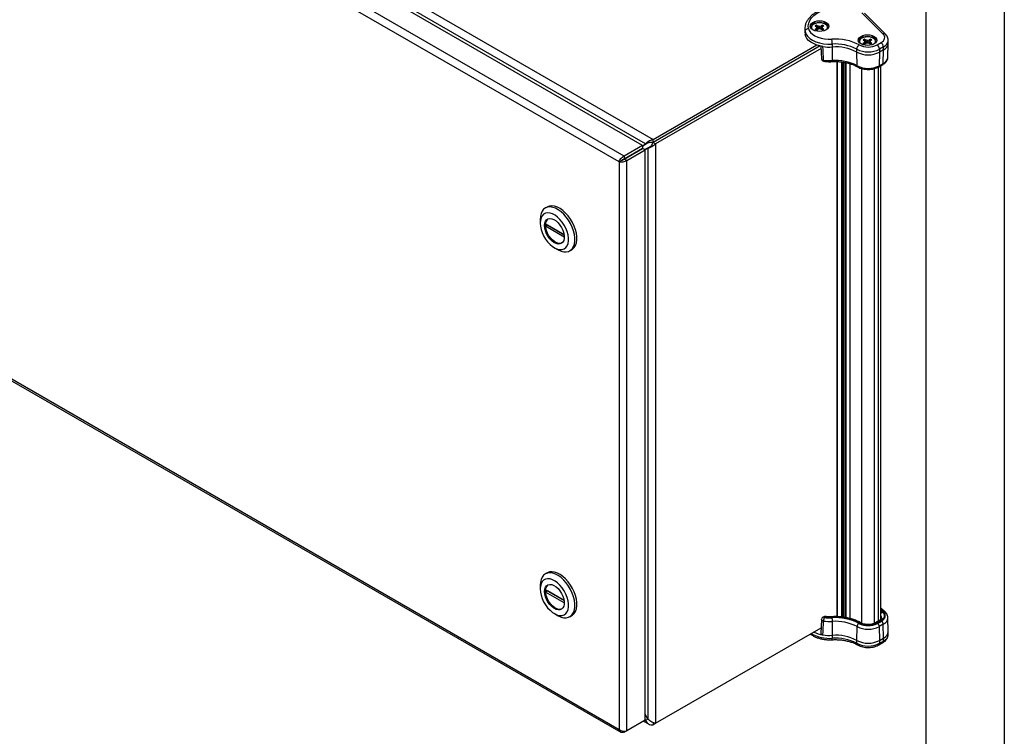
# Model space of a CAD drawing. Header units: millimetres. Extents: x 0 to 1816, y 0 to 1403.
# Tile 6 of 7: x 1298 to 1816, y 772 to 1150. Entities that reach past the tile are written whole.
import ezdxf

# ---------------------------------------------------------------- set-up
doc = ezdxf.new("R2010")
doc.units = ezdxf.units.MM
doc.header["$LTSCALE"] = 6.5
doc.layers.add('TEXT', color=140, linetype='Continuous', lineweight=25)

msp = doc.modelspace()

# ---------------------------------------------------------------- linework, layer by layer
at = {"color": 7, "linetype": 'Continuous'}
msp.add_line((1816.12, 1403.37), (1816.12, 0.02), dxfattribs=at)
for p, q in [((1300.46, 1277.55), (1631.31, 1086.55)), ((1625.75, 1083.35), (1299.07, 1271.93)), ((1627.36, 1084.15), (1300.36, 1272.93)), ((1616.1, 1077.78), (1289.42, 1266.36)), ((1613.4, 1074.65), (1288.07, 1262.46)), ((1752.29, 1142.07), (1741.22, 1153.14)), ((1753.6, 1141.87), (1742.53, 1152.94)), ((1716.56, 1146.29), (1717.31, 1145.85)), ((1716.56, 1144.52), (1717.31, 1144.95)), ((1718.23, 1144.52), (1716.92, 1146.54)), ((1717.63, 1145.4), (1717.31, 1145.85)), ((1717.31, 1144.95), (1717.63, 1145.4)), ((1717.37, 1144.2), (1717.31, 1144.95)), ((1717.36, 1146.75), (1718.11, 1146.32)), ((1717.76, 1144.29), (1717.63, 1145.4)), ((1718.06, 1145.55), (1718.11, 1146.32)), ((1718.11, 1146.32), (1718.89, 1146.13)), ((1718.89, 1146.13), (1719.68, 1146.32)), ((1718.89, 1144.92), (1718.89, 1146.13)), ((1720.42, 1146.75), (1719.68, 1146.32)), ((1719.72, 1145.55), (1719.68, 1146.32)), ((1720.02, 1144.29), (1720.15, 1145.4)), ((1720.48, 1145.85), (1720.15, 1145.4)), ((1720.15, 1145.4), (1720.48, 1144.95)), ((1720.41, 1144.2), (1720.48, 1144.95)), ((1721.22, 1146.29), (1720.48, 1145.85)), ((1721.22, 1144.52), (1720.48, 1144.95)), ((1711.12, 1144.66), (1711.12, 1143.14)), ((1711.12, 1144.66), (1711.12, 1144.35)), ((1711.12, 1144.35), (1711.26, 1143.31)), ((1711.12, 1143.14), (1711.26, 1141.79)), ((1711.26, 1143.31), (1711.26, 1141.79)), ((1717.36, 1144.06), (1718.11, 1144.49)), ((1718.89, 1144.67), (1718.11, 1144.49)), ((1719.68, 1144.49), (1718.89, 1144.67)), ((1720.42, 1144.06), (1719.68, 1144.49)), ((1720.39, 1144.08), (1720.86, 1144.26)), ((1631.31, 1086.55), (1717.4, 1136.25)), ((1719.19, 1135.72), (1631.31, 1084.99)), ((1719.18, 1135.72), (1631.31, 1084.99)), ((1719.67, 1135.69), (1719.95, 1128.99)), ((1725.54, 1135.17), (1725.52, 1128.04)), ((1725.54, 1136.69), (1725.54, 1135.17)), ((1741.84, 1138.89), (1742.59, 1138.46)), ((1741.84, 1137.13), (1742.59, 1137.56)), ((1743.51, 1137.12), (1742.2, 1139.15)), ((1742.91, 1138.01), (1742.59, 1138.46)), ((1742.59, 1137.56), (1742.91, 1138.01)), ((1742.65, 1136.81), (1742.59, 1137.56)), ((1742.64, 1139.36), (1743.39, 1138.93)), ((1742.64, 1136.66), (1743.39, 1137.1)), ((1743.04, 1136.9), (1742.91, 1138.01)), ((1743.34, 1138.16), (1743.39, 1138.93)), ((1743.39, 1138.93), (1744.17, 1138.74)), ((1744.17, 1137.28), (1743.39, 1137.1)), ((1744.17, 1138.74), (1744.95, 1138.93)), ((1744.17, 1137.52), (1744.17, 1138.74)), ((1744.95, 1137.1), (1744.17, 1137.28)), ((1745.7, 1139.36), (1744.95, 1138.93)), ((1745, 1138.16), (1744.95, 1138.93)), ((1745.7, 1136.66), (1744.95, 1137.1)), ((1745.3, 1136.9), (1745.43, 1138.01)), ((1745.76, 1138.46), (1745.43, 1138.01)), ((1745.43, 1138.01), (1745.76, 1137.56)), ((1745.67, 1136.69), (1746.14, 1136.87)), ((1745.69, 1136.81), (1745.76, 1137.56)), ((1746.5, 1138.89), (1745.76, 1138.46)), ((1746.5, 1137.13), (1745.76, 1137.56)), ((1749.16, 1136.28), (1751.24, 1137.48)), ((1752.55, 1135.2), (1750.47, 1134)), ((1752.55, 1133.69), (1752.55, 1135.2)), ((1754.87, 1129.85), (1755.03, 1137.08)), ((1755.03, 1137.14), (1755.03, 1138.65)), ((1719.73, 1134.47), (1632.66, 1084.21)), ((1738.52, 1132.49), (1738.52, 1134)), ((1738.63, 1125.33), (1738.52, 1132.49)), ((1750.47, 1132.49), (1750.36, 1125.33)), ((1750.47, 1134), (1750.47, 1132.49)), ((1752.55, 1133.69), (1750.47, 1132.49)), ((1752.44, 1126.53), (1752.55, 1133.69)), ((1706.42, 1128.35), (1706.42, 1128.35)), ((1728.18, 1127.48), (1728.18, 835.29)), ((1728.25, 835.29), (1728.25, 1127.47)), ((1730.38, 1127.31), (1730.38, 835.15)), ((1731.04, 1127.24), (1731.04, 835.09)), ((1731.69, 1127.13), (1731.69, 834.99)), ((1731.83, 834.97), (1731.83, 1127.1)), ((1732.52, 1126.98), (1732.52, 834.85)), ((1732.84, 834.8), (1732.84, 1126.93)), ((1734.84, 1126.42), (1734.84, 834.36)), ((1734.98, 834.33), (1734.98, 1126.39)), ((1749.86, 832.96), (1749.86, 1124.59)), ((1750.08, 1124.71), (1752.15, 1125.91)), ((1750.36, 1125.33), (1752.44, 1126.53)), ((1751.22, 833.93), (1751.22, 1125.37)), ((1741.22, 831.8), (1741.22, 1123.8)), ((1747.78, 831.81), (1747.78, 1123.8)), ((1625.75, 1083.35), (1616.1, 1077.78)), ((1625.75, 1083.04), (1628.34, 1084.7)), ((1625.75, 1083.12), (1627.36, 1084.15)), ((1625.75, 1083.35), (1625.75, 1081.79)), ((1628.16, 1084.62), (1627.36, 1084.15)), ((1631.31, 1084.99), (1631.31, 1086.55)), ((1632.66, 1084.21), (1631.31, 1084.99)), ((1632.66, 1084.21), (1632.66, 779.2)), ((1625.75, 1081.79), (1616.1, 1076.22)), ((1616.1, 1076.21), (1625.75, 1081.78)), ((1616.1, 1077.78), (1616.1, 1076.22)), ((1617.45, 1075.43), (1627.1, 1081)), ((1627.1, 1081), (1625.75, 1081.78)), ((1626.84, 1081.15), (1629.57, 1082.57)), ((1626.91, 1081.11), (1628.61, 1081.99)), ((1627.1, 780.8), (1627.1, 1081)), ((1628.61, 1081.99), (1629.41, 1082.45)), ((1628.61, 1081.99), (1628.61, 781.42)), ((1614.75, 1075.43), (1613.4, 1074.65)), ((1613.4, 1074.65), (1613.4, 776.01)), ((1617.45, 1075.43), (1616.1, 1076.21)), ((1617.45, 775.23), (1617.45, 1075.43)), ((1575.59, 1050.95), (1574.59, 1050.37)), ((1571.9, 1044.43), (1571.9, 1042.5)), ((1574.72, 1042.03), (1584.52, 1036.37)), ((1575.72, 1041.45), (1574.72, 1040.88)), ((1584.52, 1036.37), (1575.72, 1041.45)), ((1584.62, 1035.16), (1574.72, 1040.88)), ((1579.4, 1029.51), (1581.07, 1028.54)), ((1587.56, 1027.9), (1588.56, 1028.48)), ((1288.07, 963.82), (1613.4, 776.01)), ((1288.33, 962.7), (1614.33, 774.5)), ((1575.59, 858.36), (1574.59, 857.78)), ((1571.9, 851.84), (1571.9, 849.92)), ((1574.72, 849.44), (1584.52, 843.79)), ((1575.72, 848.87), (1574.72, 848.29)), ((1584.62, 842.58), (1574.72, 848.29)), ((1584.52, 843.79), (1575.72, 848.87)), ((1753.54, 837.64), (1751.22, 839.96)), ((1579.4, 836.92), (1581.07, 835.96)), ((1587.56, 835.31), (1588.56, 835.89)), ((1721.08, 835.22), (1720.65, 834.97)), ((1721.78, 835.15), (1721.34, 834.9)), ((1752.55, 837.79), (1751.22, 839.12)), ((1751.22, 838.52), (1752.1, 837.64)), ((1755.03, 827.52), (1754.87, 834.74)), ((1632.66, 779.2), (1719.78, 829.49)), ((1719.95, 833.83), (1719.65, 826.5)), ((1725.52, 832.8), (1725.54, 825.49)), ((1738.52, 822.81), (1738.63, 830.09)), ((1750.39, 833.26), (1748.31, 832.06)), ((1751.08, 833.19), (1749.01, 832)), ((1749.38, 831.78), (1751.46, 832.98)), ((1752.44, 831.29), (1750.36, 830.09)), ((1750.36, 830.09), (1750.47, 822.81)), ((1752.55, 824.01), (1752.44, 831.29)), ((1725.54, 825.49), (1725.54, 823.97)), ((1750.47, 822.81), (1752.55, 824.01)), ((1752.55, 822.49), (1752.55, 824.01)), ((1755.03, 825.94), (1755.03, 827.46)), ((1738.52, 821.29), (1738.52, 822.81)), ((1750.09, 820.44), (1752.17, 821.64)), ((1750.47, 822.81), (1750.47, 821.29)), ((1750.47, 821.29), (1752.55, 822.49)), ((1628.61, 781.42), (1627.1, 783.93)), ((1627.1, 780.8), (1617.45, 775.23)), ((1626.3, 780.34), (1628.91, 778.83)), ((1627.1, 781.15), (1627.36, 780.69)), ((1627.36, 780.69), (1627.1, 780.84)), ((1628.61, 781.42), (1627.36, 780.69)), ((1631.31, 779.56), (1631.31, 778.41)), ((1632.62, 779.17), (1631.31, 778.41)), ((1616.1, 774.45), (1617.32, 775.15)), ((1616.1, 774.45), (1616.1, 775.09))]:
    msp.add_line(p, q)
at = {"flags": 128}
for points in [[(1713.1, 1144.95), (1712.98, 1146.37), (1713.2, 1147.79), (1713.76, 1149.18), (1714.64, 1150.51), (1715.84, 1151.75), (1717.33, 1152.89), (1719.07, 1153.9), (1721.04, 1154.76), (1723.2, 1155.45), (1725.5, 1155.96), (1727.9, 1156.28), (1730.36, 1156.41), (1732.82, 1156.34)], [(1713.1, 1144.95), (1713.5, 1143.86), (1714.21, 1142.82), (1715.22, 1141.87), (1716.49, 1141.04), (1718, 1140.34), (1719.69, 1139.8), (1721.52, 1139.43), (1723.43, 1139.26), (1725.36, 1139.27)], [(1715.44, 1148.16), (1716.45, 1148.61), (1717.63, 1148.89), (1718.89, 1148.99), (1720.15, 1148.89), (1721.33, 1148.61), (1722.34, 1148.16), (1723.11, 1147.58), (1723.6, 1146.9), (1723.77, 1146.17), (1723.6, 1145.44), (1723.11, 1144.77), (1722.34, 1144.18), (1721.33, 1143.74), (1720.15, 1143.45), (1718.89, 1143.36), (1717.63, 1143.45), (1716.45, 1143.74), (1715.44, 1144.18), (1714.67, 1144.77), (1714.18, 1145.44), (1714.02, 1146.17), (1714.18, 1146.9), (1714.67, 1147.58), (1715.44, 1148.16)], [(1715.44, 1147.4), (1716.45, 1147.85), (1717.63, 1148.13), (1718.89, 1148.23), (1720.15, 1148.13), (1721.33, 1147.85), (1722.34, 1147.4), (1723.11, 1146.82), (1723.6, 1146.14), (1723.72, 1145.79)], [(1722.92, 1144.59), (1723.06, 1144.88), (1723.15, 1145.58), (1722.89, 1146.26), (1722.31, 1146.88), (1721.45, 1147.37), (1720.38, 1147.71), (1719.2, 1147.86), (1717.98, 1147.81), (1716.85, 1147.56), (1715.87, 1147.14)], [(1711.26, 1143.31), (1711.72, 1142.03), (1712.55, 1140.83), (1713.72, 1139.72), (1715.21, 1138.74), (1716.97, 1137.93), (1718.94, 1137.3), (1721.07, 1136.88), (1723.29, 1136.67), (1725.54, 1136.69)], [(1720.67, 1135.42), (1718.86, 1135.8), (1717.18, 1136.33), (1715.64, 1137), (1714.3, 1137.79), (1713.16, 1138.68), (1712.26, 1139.66), (1711.62, 1140.7), (1711.26, 1141.79)], [(1740.72, 1140.77), (1741.73, 1141.22), (1742.91, 1141.5), (1744.17, 1141.6), (1745.43, 1141.5), (1746.61, 1141.22), (1747.62, 1140.77), (1748.39, 1140.19), (1748.88, 1139.51), (1749.05, 1138.78), (1748.88, 1138.05), (1748.39, 1137.37), (1747.62, 1136.79), (1746.61, 1136.34), (1745.43, 1136.06), (1744.17, 1135.97), (1742.91, 1136.06), (1741.73, 1136.34), (1740.72, 1136.79), (1739.95, 1137.37), (1739.46, 1138.05), (1739.3, 1138.78), (1739.46, 1139.51), (1739.95, 1140.19), (1740.72, 1140.77)], [(1740.72, 1140.01), (1741.73, 1140.46), (1742.91, 1140.74), (1744.17, 1140.84), (1745.43, 1140.74), (1746.61, 1140.46), (1747.62, 1140.01), (1748.39, 1139.43), (1748.88, 1138.75), (1749, 1138.4)], [(1748.2, 1137.2), (1748.34, 1137.49), (1748.43, 1138.19), (1748.17, 1138.87), (1747.59, 1139.49), (1746.73, 1139.98), (1745.66, 1140.32), (1744.47, 1140.47), (1743.26, 1140.42), (1742.12, 1140.17), (1741.15, 1139.75)], [(1751.24, 1137.48), (1751.93, 1137.95), (1752.49, 1138.49), (1752.88, 1139.06), (1753.11, 1139.67), (1753.17, 1140.29), (1753.04, 1140.91), (1752.75, 1141.51), (1752.29, 1142.07)], [(1720.99, 1128.24), (1721, 1128.04), (1721.02, 1127.88), (1721.05, 1127.75), (1721.1, 1127.68), (1721.14, 1127.66)], [(1581.07, 1028.54), (1581.44, 1028.34), (1582.91, 1027.7), (1584.32, 1027.35), (1585.66, 1027.31), (1586.87, 1027.58), (1587.94, 1028.15), (1588.82, 1029), (1589.51, 1030.11), (1589.98, 1031.46), (1590.21, 1033), (1590.21, 1034.71), (1589.98, 1036.53), (1589.51, 1038.41), (1588.82, 1040.32), (1587.94, 1042.19), (1586.87, 1043.99), (1585.66, 1045.66), (1584.32, 1047.16), (1582.91, 1048.45), (1581.44, 1049.5), (1579.97, 1050.29), (1578.52, 1050.78), (1577.14, 1050.97), (1575.86, 1050.86), (1574.72, 1050.44), (1573.74, 1049.73), (1572.95, 1048.74), (1572.37, 1047.51), (1572.02, 1046.06), (1571.9, 1044.43), (1571.9, 1044.43)], [(1571.9, 1042.5), (1572.02, 1040.89), (1572.38, 1039.18), (1572.96, 1037.45), (1573.75, 1035.73), (1574.73, 1034.1), (1575.85, 1032.59), (1577.09, 1031.27), (1578.4, 1030.16), (1579.74, 1029.32), (1581.07, 1028.76), (1582.35, 1028.5), (1583.54, 1028.55), (1584.59, 1028.91), (1585.48, 1029.57), (1586.17, 1030.51), (1586.64, 1031.69), (1586.88, 1033.08), (1586.88, 1034.63), (1586.64, 1036.3), (1586.17, 1038.03), (1585.48, 1039.76), (1584.59, 1041.44), (1583.54, 1043.02), (1582.35, 1044.44), (1581.07, 1045.66), (1579.74, 1046.63), (1578.4, 1047.34), (1577.09, 1047.75), (1575.85, 1047.86), (1574.73, 1047.65), (1573.75, 1047.14), (1572.96, 1046.34), (1572.38, 1045.27), (1572.02, 1043.98), (1571.9, 1042.5)], [(1588.56, 1028.48), (1588.94, 1028.72), (1589.83, 1029.57), (1590.51, 1030.69), (1590.98, 1032.04), (1591.22, 1033.58), (1591.22, 1035.29), (1590.98, 1037.1), (1590.51, 1038.99), (1589.83, 1040.9), (1588.94, 1042.77), (1587.87, 1044.57), (1586.66, 1046.24), (1585.33, 1047.74), (1583.91, 1049.03), (1582.44, 1050.08), (1580.97, 1050.86), (1579.52, 1051.36), (1578.14, 1051.55), (1576.86, 1051.44), (1575.72, 1051.02), (1575.59, 1050.95)], [(1574.19, 1041.18), (1574.31, 1042.4), (1574.67, 1043.43), (1575.26, 1044.21), (1576.03, 1044.71), (1576.96, 1044.9), (1578.01, 1044.77), (1579.12, 1044.34), (1580.25, 1043.62), (1581.33, 1042.65), (1582.33, 1041.46), (1583.19, 1040.13), (1583.87, 1038.7), (1584.34, 1037.24), (1584.59, 1035.83), (1584.59, 1034.53), (1584.34, 1033.4), (1583.87, 1032.49), (1583.19, 1031.85), (1582.33, 1031.5), (1581.33, 1031.47), (1580.25, 1031.75), (1579.12, 1032.32), (1578.01, 1033.18), (1576.96, 1034.26), (1576.03, 1035.53), (1575.26, 1036.92), (1574.67, 1038.37), (1574.31, 1039.82), (1574.19, 1041.18)], [(1583.33, 1031.95), (1582.83, 1031.79), (1581.83, 1031.76), (1580.75, 1032.03), (1579.62, 1032.61), (1578.51, 1033.47), (1577.46, 1034.55), (1576.53, 1035.82), (1575.76, 1037.21), (1575.17, 1038.66), (1574.81, 1040.1), (1574.69, 1041.47)], [(1581.07, 835.96), (1581.44, 835.75), (1582.91, 835.11), (1584.32, 834.77), (1585.66, 834.73), (1586.87, 834.99), (1587.94, 835.56), (1588.82, 836.41), (1589.51, 837.52), (1589.98, 838.87), (1590.21, 840.42), (1590.21, 842.12), (1589.98, 843.94), (1589.51, 845.83), (1588.82, 847.73), (1587.94, 849.61), (1586.87, 851.4), (1585.66, 853.07), (1584.32, 854.57), (1582.91, 855.87), (1581.44, 856.92), (1579.97, 857.7), (1578.52, 858.19), (1577.14, 858.39), (1575.86, 858.27), (1574.72, 857.85), (1573.74, 857.14), (1572.95, 856.16), (1572.37, 854.92), (1572.02, 853.47), (1571.9, 851.84), (1571.9, 851.84)], [(1571.9, 849.92), (1572.02, 848.3), (1572.38, 846.6), (1572.96, 844.86), (1573.75, 843.14), (1574.73, 841.51), (1575.85, 840.01), (1577.09, 838.68), (1578.4, 837.58), (1579.74, 836.73), (1581.07, 836.17), (1582.35, 835.91), (1583.54, 835.96), (1584.59, 836.33), (1585.48, 836.98), (1586.17, 837.92), (1586.64, 839.1), (1586.88, 840.49), (1586.88, 842.05), (1586.64, 843.71), (1586.17, 845.44), (1585.48, 847.17), (1584.59, 848.85), (1583.54, 850.43), (1582.35, 851.85), (1581.07, 853.07), (1579.74, 854.05), (1578.4, 854.75), (1577.09, 855.17), (1575.85, 855.27), (1574.73, 855.06), (1573.75, 854.55), (1572.96, 853.75), (1572.38, 852.69), (1572.02, 851.39), (1571.9, 849.92)], [(1588.56, 835.89), (1588.94, 836.14), (1589.83, 836.99), (1590.51, 838.1), (1590.98, 839.45), (1591.22, 840.99), (1591.22, 842.7), (1590.98, 844.52), (1590.51, 846.4), (1589.83, 848.31), (1588.94, 850.18), (1587.87, 851.98), (1586.66, 853.65), (1585.33, 855.15), (1583.91, 856.44), (1582.44, 857.49), (1580.97, 858.28), (1579.52, 858.77), (1578.14, 858.96), (1576.86, 858.85), (1575.72, 858.43), (1575.59, 858.36)], [(1574.19, 848.59), (1574.31, 849.82), (1574.67, 850.84), (1575.26, 851.62), (1576.03, 852.12), (1576.96, 852.31), (1578.01, 852.19), (1579.12, 851.76), (1580.25, 851.04), (1581.33, 850.06), (1582.33, 848.88), (1583.19, 847.54), (1583.87, 846.11), (1584.34, 844.65), (1584.59, 843.24), (1584.59, 841.94), (1584.34, 840.81), (1583.87, 839.9), (1583.19, 839.26), (1582.33, 838.91), (1581.33, 838.88), (1580.25, 839.16), (1579.12, 839.74), (1578.01, 840.59), (1576.96, 841.68), (1576.03, 842.94), (1575.26, 844.34), (1574.67, 845.79), (1574.31, 847.23), (1574.19, 848.59)], [(1583.33, 839.36), (1582.83, 839.2), (1581.83, 839.17), (1580.75, 839.45), (1579.62, 840.03), (1578.51, 840.88), (1577.46, 841.96), (1576.53, 843.23), (1575.76, 844.63), (1575.17, 846.08), (1574.81, 847.52), (1574.69, 848.88)], [(1721.96, 835.4), (1721.95, 835.4), (1721.9, 835.37), (1721.84, 835.28), (1721.78, 835.15)], [(1752.1, 837.64), (1752.54, 837.09), (1752.83, 836.52), (1752.95, 835.92), (1752.9, 835.32), (1752.68, 834.73), (1752.29, 834.17), (1751.76, 833.65), (1751.08, 833.19)], [(1751.46, 832.98), (1752.19, 833.48), (1752.77, 834.03), (1753.18, 834.64), (1753.42, 835.28), (1753.47, 835.93), (1753.35, 836.57), (1753.04, 837.2), (1752.55, 837.79)]]:
    msp.add_lwpolyline(points, dxfattribs=at)
for centre, radius, start, end in [((1716.56, 1145.04), 2.61, 115.35, 163.3384), ((1716.49, 1145.42), 1.83, 109.8295, 207.0042), ((1718.03, 1144.6), 2.24, 119.6976, 130.9918), ((1718.43, 1143.91), 3.04, 110.5617, 119.7763), ((1719.54, 1144.29), 2.62, 49.827, 70.1784), ((1718.25, 1146.52), 2.62, 229.827, 250.1784), ((1719.36, 1146.9), 3.04, 290.5617, 299.7763), ((1719.75, 1146.21), 2.24, 299.6976, 310.9918), ((1741.84, 1137.65), 2.61, 115.35, 163.3384), ((1741.77, 1138.03), 1.83, 109.8295, 207.0042), ((1752.78, 1140.9), 1.27, 49.6938, 112.7198), ((1724.26, 1157.48), 22.34, 260.7518, 273.2943), ((1727.41, 1112.66), 26.69, 62.2464, 94.4116), ((1727.38, 1112.83), 23.93, 62.2474, 94.4115), ((1727.38, 1111.31), 23.93, 62.2474, 94.4115), ((1744.5, 1145.28), 10.13, 242.6121, 297.3901), ((1743.31, 1137.21), 2.24, 119.6976, 130.9918), ((1743.53, 1139.13), 2.62, 229.827, 250.1784), ((1743.71, 1136.51), 3.04, 110.5617, 119.7763), ((1744.81, 1136.9), 2.62, 49.827, 70.1784), ((1744.64, 1139.51), 3.04, 290.5617, 299.7763), ((1745.03, 1138.82), 2.24, 299.6976, 310.9918), ((1747.62, 1133.87), 2.85, 2.6055, 57.3945), ((1749.7, 1135.07), 2.85, 2.6055, 57.3945), ((1750.86, 1139.03), 4.18, 293.8277, 354.9905), ((1750.86, 1137.51), 4.18, 293.8417, 354.8382), ((1744.5, 1145.54), 12.99, 242.6097, 297.3903), ((1744.5, 1144.02), 12.99, 242.6097, 297.3903), ((1750.67, 1130.37), 4.23, 294.7503, 352.9855), ((1721.34, 1129.04), 1.39, 182.3339, 261.4428), ((1724.26, 1150.14), 22.14, 261.5234, 273.2833), ((1727.38, 1103.95), 24.16, 62.2474, 94.4115), ((1744.5, 1136.65), 12.75, 242.6097, 297.3903), ((1749.68, 1125.27), 0.69, 305.3745, 4.6064), ((1751.75, 1126.47), 0.69, 305.3585, 4.6077), ((1578.43, 1041.84), 3.76, 130.7903, 185.6391), ((1581.63, 1041.45), 6.94, 175.2237, 184.7763), ((1578.43, 849.25), 3.76, 130.7903, 185.6391), ((1581.63, 848.87), 6.94, 175.2237, 184.7763), ((1721.34, 833.77), 1.39, 119.9973, 177.6057), ((1720.94, 834.35), 0.688, 53.7667, 114.9229), ((1726.44, 832.98), 5.45, 159.3072, 179.6951), ((1721.78, 834.02), 1.39, 82.4161, 119.9973), ((1721.38, 834.62), 0.669, 52.8179, 115.8716), ((1724.26, 854.44), 19.76, 261.5234, 273.2833), ((1724.26, 853.9), 18.91, 262.4739, 273.2723), ((1727.41, 808.09), 27.01, 62.2465, 94.4116), ((1727.41, 808.57), 26.23, 62.2464, 94.4116), ((1752.73, 835.87), 1.87, 109.5726, 143.4907), ((1749.68, 834.65), 1.88, 1.0791, 35.0458), ((1750.8, 835.03), 4.08, 293.7427, 355.9258), ((1752.92, 836.91), 0.954, 49.72, 112.6763), ((1724.26, 854.91), 22.14, 261.5234, 273.2833), ((1727.38, 808.71), 24.16, 62.2474, 94.4115), ((1744.5, 841.42), 12.75, 242.6097, 297.3903), ((1744.5, 841.2), 10.61, 242.612, 297.3901), ((1744.5, 840.7), 9.8, 242.6121, 297.3901), ((1748.6, 831.46), 0.668, 52.788, 116.1718), ((1748.22, 829.97), 2.15, 3.2297, 57.3477), ((1750.68, 832.64), 0.688, 53.7667, 114.9229), ((1750.3, 831.17), 2.15, 3.2297, 57.3477), ((1723.92, 842.55), 18.65, 239.7213, 274.9934), ((1723.38, 843.23), 17.69, 244.7924, 261.1628), ((1724.26, 847.8), 22.34, 260.7518, 273.2943), ((1727.38, 801.63), 23.93, 62.2474, 94.4115), ((1727.38, 800.11), 23.93, 62.2474, 94.4115), ((1750.78, 827.88), 4.26, 294.58, 355.0504), ((1750.76, 826.39), 4.29, 294.6648, 354.0151), ((1744.5, 834.34), 12.99, 242.6097, 297.3903), ((1744.5, 832.82), 12.99, 242.6097, 297.3903), ((1749.54, 821.2), 0.935, 305.7807, 5.6132), ((1751.67, 822.38), 0.891, 304.0566, 7.2556)]:
    msp.add_arc(centre, radius, start, end)
for points, knots in [([(1732.95, 1156.67), (1732.53, 1156.7), (1731.32, 1156.77), (1729.29, 1156.75), (1726.91, 1156.56), (1724.58, 1156.19), (1722.35, 1155.65), (1720.23, 1154.95), (1718.25, 1154.09), (1716.46, 1153.08), (1714.88, 1151.92), (1713.54, 1150.63), (1712.46, 1149.22), (1711.68, 1147.74), (1711.24, 1146.21), (1711.07, 1145.05), (1711.14, 1144.42), (1711.15, 1144.29)], [0, 0, 0, 0, 0.038633, 0.111431, 0.184289, 0.257225, 0.330305, 0.403596, 0.477154, 0.551001, 0.625087, 0.699117, 0.772555, 0.844715, 0.915078, 0.983695, 1, 1, 1, 1]), ([(1711.26, 1143.31), (1711.26, 1143.51), (1711.3, 1143.71), (1711.49, 1144.09), (1711.63, 1144.26), (1711.97, 1144.57), (1712.17, 1144.7), (1712.62, 1144.88), (1712.86, 1144.93), (1713.1, 1144.95)], [0, 0, 0, 0, 0.25, 0.25, 0.5, 0.5, 0.75, 0.75, 1, 1, 1, 1]), ([(1718.06, 1145.55), (1717.96, 1145.73), (1717.72, 1146.13), (1717.49, 1146.53), (1717.36, 1146.75)], [0, 0, 0, 0, 0.440934, 1, 1, 1, 1]), ([(1718.89, 1144.92), (1718.86, 1144.94), (1718.79, 1144.98), (1718.68, 1145.05), (1718.57, 1145.13), (1718.43, 1145.23), (1718.26, 1145.38), (1718.13, 1145.49), (1718.06, 1145.55)], [0, 0, 0, 0, 0.113882, 0.234464, 0.36297, 0.500299, 0.734572, 1, 1, 1, 1]), ([(1719.72, 1145.55), (1719.65, 1145.49), (1719.52, 1145.38), (1719.34, 1145.22), (1719.18, 1145.1), (1719.03, 1145), (1718.94, 1144.94), (1718.89, 1144.92)], [0, 0, 0, 0, 0.265421, 0.499719, 0.680813, 0.846737, 1, 1, 1, 1]), ([(1719.72, 1145.55), (1719.82, 1145.73), (1720.06, 1146.13), (1720.29, 1146.52), (1720.42, 1146.75)], [0, 0, 0, 0, 0.4400433, 1, 1, 1, 1]), ([(1717.37, 1144.2), (1717.25, 1144.24), (1716.98, 1144.35), (1716.71, 1144.46), (1716.56, 1144.52)], [0, 0, 0, 0, 0.440934, 1, 1, 1, 1]), ([(1720.41, 1144.2), (1720.53, 1144.24), (1720.8, 1144.35), (1721.07, 1144.46), (1721.22, 1144.52)], [0, 0, 0, 0, 0.440043, 1, 1, 1, 1]), ([(1755.02, 1138.66), (1755.02, 1138.68), (1755.07, 1139.06), (1754.89, 1139.81), (1754.47, 1140.83), (1753.97, 1141.49), (1753.65, 1141.82), (1753.6, 1141.87)], [0, 0, 0, 0, 0.014974, 0.322059, 0.624188, 0.942099, 1, 1, 1, 1]), ([(1725.54, 1136.69), (1725.54, 1136.88), (1725.54, 1137.11), (1725.52, 1137.58), (1725.5, 1137.83), (1725.47, 1138.31), (1725.45, 1138.54), (1725.41, 1138.95), (1725.38, 1139.13), (1725.36, 1139.27)], [0, 0, 0, 0, 0.25, 0.25, 0.5, 0.5, 0.75, 0.75, 1, 1, 1, 1]), ([(1738.52, 1134), (1738.52, 1134.2), (1738.56, 1134.42), (1738.69, 1134.86), (1738.79, 1135.09), (1739.03, 1135.51), (1739.18, 1135.71), (1739.49, 1136.04), (1739.67, 1136.18), (1739.84, 1136.28)], [0, 0, 0, 0, 0.25, 0.25, 0.5, 0.5, 0.75, 0.75, 1, 1, 1, 1]), ([(1742.65, 1136.81), (1742.53, 1136.85), (1742.26, 1136.96), (1741.99, 1137.07), (1741.84, 1137.13)], [0, 0, 0, 0, 0.440934, 1, 1, 1, 1]), ([(1743.34, 1138.16), (1743.24, 1138.34), (1743, 1138.74), (1742.77, 1139.13), (1742.64, 1139.36)], [0, 0, 0, 0, 0.440934, 1, 1, 1, 1]), ([(1744.17, 1137.52), (1744.14, 1137.54), (1744.07, 1137.59), (1743.96, 1137.66), (1743.85, 1137.74), (1743.71, 1137.84), (1743.54, 1137.98), (1743.41, 1138.1), (1743.34, 1138.16)], [0, 0, 0, 0, 0.113882, 0.234464, 0.36297, 0.500299, 0.734572, 1, 1, 1, 1]), ([(1745, 1138.16), (1744.93, 1138.1), (1744.8, 1137.98), (1744.62, 1137.83), (1744.45, 1137.71), (1744.31, 1137.61), (1744.22, 1137.55), (1744.17, 1137.52)], [0, 0, 0, 0, 0.265421, 0.499719, 0.680813, 0.846737, 1, 1, 1, 1]), ([(1745, 1138.16), (1745.1, 1138.34), (1745.34, 1138.73), (1745.57, 1139.13), (1745.7, 1139.36)], [0, 0, 0, 0, 0.4400433, 1, 1, 1, 1]), ([(1745.69, 1136.81), (1745.81, 1136.85), (1746.08, 1136.96), (1746.35, 1137.07), (1746.5, 1137.13)], [0, 0, 0, 0, 0.440043, 1, 1, 1, 1]), ([(1752.15, 1125.91), (1752.36, 1126.04), (1752.96, 1126.41), (1753.75, 1127.11), (1754.4, 1128.03), (1754.79, 1128.94), (1754.83, 1129.55), (1754.84, 1129.83)], [0, 0, 0, 0, 0.135435, 0.389309, 0.61167, 0.824375, 1, 1, 1, 1]), ([(1719.96, 1128.99), (1719.97, 1128.92), (1719.98, 1128.77), (1720.14, 1128.58), (1720.39, 1128.41), (1720.68, 1128.29), (1720.89, 1128.26), (1720.99, 1128.24)], [0, 0, 0, 0, 0.190505, 0.412137, 0.625014, 0.82229, 1, 1, 1, 1]), ([(1721.14, 1127.66), (1721.47, 1127.62), (1722.44, 1127.49), (1723.9, 1127.41), (1725.01, 1127.45), (1725.47, 1127.47)], [0, 0, 0, 0, 0.236947, 0.683001, 1, 1, 1, 1]), ([(1725.47, 1127.49), (1725.47, 1127.48), (1725.49, 1127.47), (1725.52, 1127.64), (1725.52, 1127.9), (1725.52, 1128.04)], [0, 0, 0, 0, 0.16705, 0.583525, 1, 1, 1, 1]), ([(1725.47, 1127.47), (1725.85, 1127.48), (1726.95, 1127.53), (1728.8, 1127.49), (1730.96, 1127.28), (1733.05, 1126.92), (1735.03, 1126.4), (1736.86, 1125.75), (1738.15, 1125.15), (1738.82, 1124.77), (1738.98, 1124.68)], [0, 0, 0, 0, 0.076356, 0.222808, 0.369284, 0.515572, 0.661553, 0.807113, 0.952166, 1, 1, 1, 1]), ([(1738.92, 1124.71), (1738.84, 1124.78), (1738.68, 1124.91), (1738.65, 1125.19), (1738.63, 1125.33)], [0, 0, 0, 0, 0.495148, 1, 1, 1, 1]), ([(1738.87, 1124.74), (1739.08, 1124.62), (1739.7, 1124.28), (1740.85, 1123.85), (1742.32, 1123.51), (1743.87, 1123.34), (1745.44, 1123.36), (1746.98, 1123.56), (1748.43, 1123.94), (1749.45, 1124.36), (1749.96, 1124.65), (1750.08, 1124.71)], [0, 0, 0, 0, 0.069353, 0.197365, 0.324957, 0.452089, 0.579035, 0.70625, 0.834124, 0.963214, 1, 1, 1, 1]), ([(1627.36, 1084.15), (1627.52, 1084.37), (1627.73, 1084.61), (1628.25, 1085.11), (1628.56, 1085.36), (1629.26, 1085.83), (1629.65, 1086.04), (1630.46, 1086.37), (1630.88, 1086.49), (1631.31, 1086.55)], [0, 0, 0, 0, 0.25, 0.25, 0.5, 0.5, 0.75, 0.75, 1, 1, 1, 1]), ([(1628.16, 1084.62), (1628.34, 1084.71), (1628.67, 1084.89), (1629.05, 1084.95), (1629.23, 1084.98)], [0, 0, 0, 0, 0.538844, 1, 1, 1, 1]), ([(1632.66, 1084.21), (1632.39, 1083.87), (1632.08, 1083.56), (1631.38, 1083.03), (1631.01, 1082.8), (1630.26, 1082.43), (1629.88, 1082.29), (1629.19, 1082.08), (1628.87, 1082.02), (1628.61, 1081.99)], [0, 0, 0, 0, 0.25, 0.25, 0.5, 0.5, 0.75, 0.75, 1, 1, 1, 1]), ([(1629.24, 1084.98), (1629.53, 1085.02), (1629.86, 1085.05), (1630.56, 1085.07), (1630.93, 1085.06), (1631.31, 1084.99)], [0, 0, 0, 0, 0.5, 0.5, 1, 1, 1, 1]), ([(1630.26, 1083.2), (1630.15, 1083.06), (1629.9, 1082.76), (1629.58, 1082.56), (1629.41, 1082.45)], [0, 0, 0, 0, 0.461015, 1, 1, 1, 1]), ([(1631.31, 1084.99), (1631.18, 1084.64), (1631, 1084.3), (1630.64, 1083.71), (1630.44, 1083.44), (1630.27, 1083.2)], [0, 0, 0, 0, 0.5, 0.5, 1, 1, 1, 1]), ([(1613.4, 1074.65), (1613.46, 1074.93), (1613.57, 1075.23), (1613.88, 1075.85), (1614.09, 1076.16), (1614.58, 1076.75), (1614.86, 1077.02), (1615.46, 1077.47), (1615.78, 1077.65), (1616.1, 1077.78)], [0, 0, 0, 0, 0.25, 0.25, 0.5, 0.5, 0.75, 0.75, 1, 1, 1, 1]), ([(1617.45, 1075.43), (1617.19, 1075.21), (1616.87, 1075.03), (1616.18, 1074.73), (1615.8, 1074.62), (1615.05, 1074.49), (1614.68, 1074.47), (1613.98, 1074.51), (1613.67, 1074.57), (1613.4, 1074.65)], [0, 0, 0, 0, 0.25, 0.25, 0.5, 0.5, 0.75, 0.75, 1, 1, 1, 1]), ([(1614.75, 1075.43), (1614.81, 1075.5), (1614.88, 1075.58), (1615.06, 1075.75), (1615.17, 1075.83), (1615.41, 1075.98), (1615.54, 1076.05), (1615.81, 1076.16), (1615.96, 1076.2), (1616.1, 1076.22)], [0, 0, 0, 0, 0.25, 0.25, 0.5, 0.5, 0.75, 0.75, 1, 1, 1, 1]), ([(1616.1, 1076.21), (1616.01, 1076.1), (1615.91, 1075.99), (1615.68, 1075.81), (1615.55, 1075.73), (1615.3, 1075.6), (1615.18, 1075.55), (1614.95, 1075.47), (1614.84, 1075.45), (1614.75, 1075.43)], [0, 0, 0, 0, 0.25, 0.25, 0.5, 0.5, 0.75, 0.75, 1, 1, 1, 1]), ([(1725.26, 835.28), (1724.97, 835.26), (1724.12, 835.23), (1723.01, 835.27), (1722.21, 835.37), (1721.96, 835.4)], [0, 0, 0, 0, 0.26354, 0.771787, 1, 1, 1, 1]), ([(1740.76, 832.02), (1740.45, 832.2), (1739.54, 832.7), (1737.9, 833.43), (1735.81, 834.15), (1733.59, 834.7), (1731.27, 835.09), (1728.9, 835.31), (1726.88, 835.35), (1725.67, 835.29), (1725.26, 835.28)], [0, 0, 0, 0, 0.075509, 0.217795, 0.359909, 0.501792, 0.643457, 0.784962, 0.926391, 1, 1, 1, 1]), ([(1725.26, 835.25), (1725.27, 835.25), (1725.29, 835.27), (1725.32, 835.12), (1725.34, 835.02)], [0, 0, 0, 0, 0.3715087, 1, 1, 1, 1]), ([(1725.39, 834.72), (1725.41, 834.62), (1725.42, 834.48), (1725.46, 834.18), (1725.47, 834.01), (1725.5, 833.66), (1725.51, 833.47), (1725.52, 833.12), (1725.52, 832.95), (1725.52, 832.8)], [0, 0, 0, 0, 0.25, 0.25, 0.5, 0.5, 0.75, 0.75, 1, 1, 1, 1]), ([(1751.55, 834.66), (1751.55, 834.64), (1751.57, 834.52), (1751.49, 834.29), (1751.2, 833.85), (1750.78, 833.5), (1750.46, 833.31), (1750.39, 833.26)], [0, 0, 0, 0, 0.057004, 0.363323, 0.6316, 0.919231, 1, 1, 1, 1]), ([(1754.86, 834.74), (1754.86, 834.76), (1754.91, 835.13), (1754.71, 835.84), (1754.28, 836.81), (1753.79, 837.36), (1753.54, 837.64)], [0, 0, 0, 0, 0.020699, 0.346204, 0.668735, 1, 1, 1, 1]), ([(1720.99, 833.01), (1720.89, 833.03), (1720.68, 833.08), (1720.39, 833.2), (1720.14, 833.38), (1719.99, 833.59), (1719.93, 833.75), (1719.95, 833.82), (1719.95, 833.82)], [0, 0, 0, 0, 0.17196, 0.362852, 0.568841, 0.783302, 0.997763, 1, 1, 1, 1]), ([(1739.62, 831.78), (1739.49, 831.71), (1739.36, 831.6), (1739.13, 831.36), (1739.02, 831.21), (1738.84, 830.9), (1738.76, 830.73), (1738.66, 830.41), (1738.64, 830.24), (1738.63, 830.09)], [0, 0, 0, 0, 0.25, 0.25, 0.5, 0.5, 0.75, 0.75, 1, 1, 1, 1]), ([(1739.99, 832), (1740.12, 832.05), (1740.36, 832.15), (1740.61, 832.15), (1740.68, 832.06), (1740.68, 832.06)], [0, 0, 0, 0, 0.495261, 0.990523, 1, 1, 1, 1]), ([(1748.31, 832.06), (1748.17, 831.99), (1747.78, 831.78), (1746.95, 831.48), (1745.83, 831.24), (1744.63, 831.15), (1743.4, 831.21), (1742.25, 831.42), (1741.32, 831.73), (1740.85, 831.98), (1740.65, 832.08)], [0, 0, 0, 0, 0.070167, 0.205849, 0.343386, 0.48247, 0.622241, 0.761592, 0.899348, 1, 1, 1, 1]), ([(1714.07, 826.19), (1714.47, 825.9), (1715.31, 825.29), (1716.83, 824.54), (1718.54, 823.93), (1720.38, 823.48), (1722.3, 823.21), (1724.01, 823.13), (1725.06, 823.17), (1725.46, 823.19)], [0, 0, 0, 0, 0.141095, 0.294189, 0.447838, 0.601093, 0.753867, 0.906341, 1, 1, 1, 1]), ([(1719.65, 826.54), (1719.65, 826.54), (1719.63, 826.46), (1719.69, 826.31), (1719.83, 826.1), (1720.07, 825.94), (1720.35, 825.81), (1720.56, 825.77), (1720.67, 825.74)], [0, 0, 0, 0, 0.003256, 0.213772, 0.424597, 0.635112, 0.817634, 1, 1, 1, 1]), ([(1725.46, 823.22), (1725.47, 823.21), (1725.5, 823.19), (1725.53, 823.44), (1725.54, 823.79), (1725.54, 823.97)], [0, 0, 0, 0, 0.1739505, 0.5869753, 1, 1, 1, 1]), ([(1752.17, 821.64), (1752.38, 821.78), (1753.01, 822.16), (1753.82, 822.89), (1754.51, 823.85), (1754.94, 824.85), (1754.99, 825.55), (1755.01, 825.89)], [0, 0, 0, 0, 0.134757, 0.384405, 0.597826, 0.801584, 1, 1, 1, 1]), ([(1725.46, 823.19), (1725.84, 823.2), (1726.94, 823.25), (1728.78, 823.21), (1730.93, 823.01), (1733.01, 822.65), (1734.98, 822.14), (1736.8, 821.5), (1738.11, 820.9), (1738.78, 820.51), (1738.97, 820.41)], [0, 0, 0, 0, 0.075763, 0.221403, 0.367055, 0.512463, 0.657473, 0.801934, 0.945732, 1, 1, 1, 1]), ([(1738.91, 820.44), (1738.8, 820.54), (1738.58, 820.72), (1738.54, 821.1), (1738.52, 821.29)], [0, 0, 0, 0, 0.4985578, 1, 1, 1, 1]), ([(1738.85, 820.47), (1739.08, 820.35), (1739.71, 820), (1740.89, 819.56), (1742.38, 819.22), (1743.95, 819.06), (1745.53, 819.09), (1747.09, 819.3), (1748.53, 819.7), (1749.51, 820.12), (1749.99, 820.39), (1750.09, 820.44)], [0, 0, 0, 0, 0.07136, 0.200892, 0.329983, 0.458568, 0.586976, 0.71581, 0.845624, 0.969579, 1, 1, 1, 1]), ([(1627.36, 780.69), (1627.52, 780.3), (1627.73, 779.93), (1628.25, 779.29), (1628.56, 779.03), (1629.26, 778.63), (1629.65, 778.49), (1630.46, 778.35), (1630.88, 778.35), (1631.31, 778.41)], [0, 0, 0, 0, 0.25, 0.25, 0.5, 0.5, 0.75, 0.75, 1, 1, 1, 1]), ([(1632.66, 779.2), (1632.39, 779.23), (1632.08, 779.29), (1631.38, 779.49), (1631.01, 779.64), (1630.26, 780.01), (1629.88, 780.23), (1629.19, 780.77), (1628.87, 781.08), (1628.61, 781.42)], [0, 0, 0, 0, 0.25, 0.25, 0.5, 0.5, 0.75, 0.75, 1, 1, 1, 1]), ([(1613.4, 776.01), (1613.67, 775.79), (1613.98, 775.6), (1614.68, 775.31), (1615.05, 775.2), (1615.8, 775.07), (1616.18, 775.05), (1616.87, 775.09), (1617.19, 775.14), (1617.45, 775.23)], [0, 0, 0, 0, 0.25, 0.25, 0.5, 0.5, 0.75, 0.75, 1, 1, 1, 1]), ([(1616.1, 774.45), (1615.78, 774.33), (1615.46, 774.27), (1614.86, 774.29), (1614.58, 774.36), (1614.09, 774.64), (1613.88, 774.85), (1613.57, 775.36), (1613.46, 775.67), (1613.4, 776.01)], [0, 0, 0, 0, 0.25, 0.25, 0.5, 0.5, 0.75, 0.75, 1, 1, 1, 1])]:
    msp.add_open_spline(points, degree=3, knots=knots)
for points in [[(1720.99, 1128.24), (1720.88, 1130.6), (1720.77, 1133), (1720.67, 1135.42)], [(1720.67, 825.74), (1720.77, 828.2), (1720.88, 830.62), (1720.99, 833.01)]]:
    msp.add_open_spline(points, degree=3)
at = {"layer": 'TEXT'}
msp.add_line((1774.83, 1362.08), (1774.83, 41.28), dxfattribs=at)

doc.saveas('drawing.dxf')
